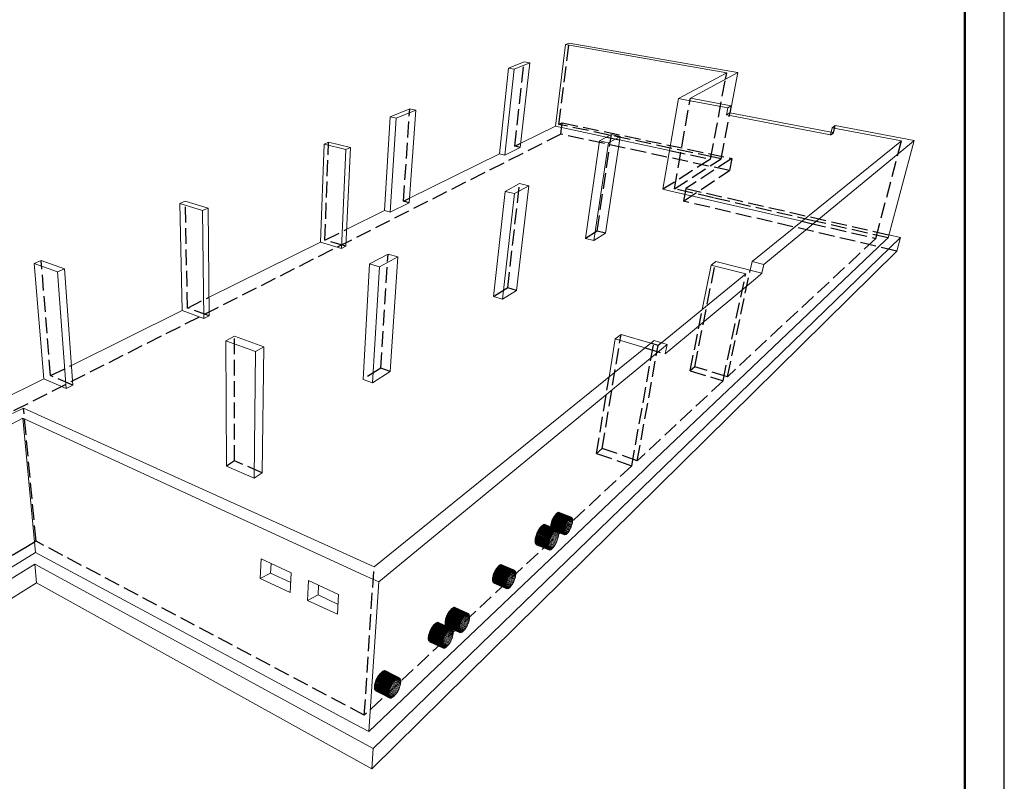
# Model space of a CAD drawing. Header units: millimetres. Extents: x 0 to 42000, y 0 to 29700.
# Tile 9 of 14: x 29538 to 42000, y 6398 to 16035. Entities that reach past the tile are written whole.
import ezdxf

# ---------------------------------------------------------------- set-up
doc = ezdxf.new("R2010")
doc.units = ezdxf.units.MM
doc.linetypes.add('______2', pattern=[270, 200, -70])
doc.layers.add('Standard', color=7, linetype='Continuous', lineweight=25)
doc.layers.add('Примечания', color=7, linetype='Continuous', lineweight=13)

msp = doc.modelspace()

# ---------------------------------------------------------------- linework, layer by layer
at = {"layer": 'Standard', "color": 7, "linetype": 'Continuous', "lineweight": 18, "transparency": 33554687}
for p, q in [((36318, 14688), (36448, 15720)), ((36493, 15738), (36448, 15720)), ((36448, 15720), (38487, 15363)), ((38527, 15385), (36493, 15738)), ((35922, 15503), (35723, 15421)), ((35795, 15407), (35994, 15490)), ((35873, 14418), (35994, 15490)), ((35994, 15490), (35922, 15503)), ((35609, 14338), (35723, 15421)), ((35679, 14322), (35795, 15407)), ((35723, 15421), (35795, 15407)), ((38487, 15363), (37877, 15037)), ((38027, 15041), (38627, 15367)), ((38627, 15367), (38527, 15385)), ((38529, 14856), (38627, 15367)), ((37680, 13889), (37877, 15037)), ((37877, 15037), (37982, 15017)), ((37982, 15017), (38501, 14919)), ((38544, 14944), (38027, 15041)), ((34475, 14907), (34225, 14804)), ((34302, 14787), (34551, 14891)), ((34468, 13719), (34551, 14891)), ((34551, 14891), (34475, 14907)), ((38484, 14831), (38501, 14919)), ((38527, 14856), (38484, 14831)), ((38484, 14831), (39801, 14577)), ((38501, 14919), (38544, 14944)), ((38527, 14856), (38544, 14944)), ((39809, 14611), (38527, 14856)), ((34154, 13619), (34225, 14804)), ((34225, 14804), (34302, 14787)), ((34227, 13598), (34302, 14787)), ((35879, 14471), (36318, 14688)), ((36318, 14688), (36967, 14550)), ((37027, 14582), (36877, 14502)), ((37137, 14559), (37027, 14582)), ((39801, 14577), (39822, 14668)), ((39861, 14696), (39822, 14668)), ((39822, 14668), (40698, 14502)), ((40860, 14508), (39861, 14696)), ((33347, 13220), (33390, 14461)), ((33447, 14484), (33390, 14461)), ((33390, 14461), (33667, 14392)), ((33723, 14416), (33447, 14484)), ((36700, 13268), (36877, 14502)), ((36806, 13240), (36989, 14478)), ((36877, 14502), (36989, 14478)), ((36952, 13334), (37137, 14559)), ((36989, 14478), (37137, 14559)), ((37131, 14515), (37764, 14380)), ((40698, 14502), (38807, 12975)), ((38956, 12938), (40825, 14478)), ((40530, 13274), (40860, 14508)), ((40825, 14478), (40860, 14508)), ((33612, 13141), (33667, 14392)), ((33667, 13169), (33723, 14416)), ((33667, 14392), (33723, 14416)), ((34472, 13776), (35609, 14338)), ((35609, 14338), (35679, 14322)), ((35679, 14322), (35873, 14418)), ((35865, 13961), (35682, 13863)), ((35981, 13932), (35865, 13961)), ((35537, 12531), (35682, 13863)), ((35650, 12497), (35800, 13834)), ((35682, 13863), (35800, 13834)), ((35800, 13834), (35981, 13932)), ((35826, 12610), (35981, 13932)), ((37680, 13889), (37780, 13866)), ((37780, 13866), (38277, 13752)), ((31634, 13738), (31563, 13708)), ((31593, 12354), (31563, 13708)), ((31563, 13708), (31851, 13622)), ((31922, 13652), (31634, 13738)), ((34227, 13598), (34468, 13719)), ((38277, 13752), (39437, 13484)), ((31851, 13622), (31922, 13652)), ((31869, 12254), (31851, 13622)), ((31937, 12289), (31922, 13652)), ((33677, 13383), (34154, 13619)), ((34154, 13619), (34227, 13598)), ((31935, 12522), (33347, 13220)), ((33347, 13220), (33612, 13141)), ((40685, 13280), (34011, 6814)), ((36700, 13268), (36806, 13240)), ((36806, 13240), (36952, 13334)), ((38636, 11475), (40494, 13241)), ((40494, 13241), (40530, 13274)), ((40540, 13313), (40685, 13280)), ((40685, 13280), (40638, 13108)), ((33612, 13141), (33667, 13169)), ((33993, 6558), (40638, 13108)), ((29811, 12987), (29722, 12950)), ((30105, 12881), (29811, 12987)), ((34200, 13070), (33965, 12944)), ((34090, 12906), (34325, 13034)), ((34325, 13034), (34200, 13070)), ((34228, 11584), (34325, 13034)), ((38347, 12976), (38289, 12931)), ((38932, 12826), (38347, 12976)), ((38784, 12864), (38807, 12975)), ((38807, 12975), (38956, 12938)), ((29844, 11489), (29722, 12950)), ((29722, 12950), (30017, 12844)), ((30017, 12844), (30105, 12881)), ((30126, 11368), (30017, 12844)), ((30210, 11411), (30105, 12881)), ((33884, 11482), (33965, 12944)), ((33965, 12944), (34090, 12906)), ((34003, 11439), (34090, 12906)), ((38178, 12369), (38289, 12931)), ((38289, 12931), (38727, 12818)), ((38932, 12826), (38956, 12938)), ((38727, 12818), (37663, 11948)), ((37779, 11864), (38876, 12779)), ((38876, 12779), (38932, 12826)), ((35650, 12497), (35826, 12610)), ((35537, 12531), (35650, 12497)), ((30192, 11661), (31593, 12354)), ((31593, 12354), (31869, 12254)), ((31869, 12254), (31937, 12289)), ((32257, 12031), (32149, 11973)), ((32156, 10387), (32149, 11973)), ((32149, 11973), (32521, 11837)), ((32628, 11896), (32257, 12031)), ((34023, 9112), (37569, 11976)), ((36997, 11513), (37075, 11996)), ((37149, 12053), (37075, 11996)), ((37075, 11996), (37454, 11882)), ((37525, 11940), (37149, 12053)), ((37569, 11976), (37731, 11927)), ((32521, 11837), (32628, 11896)), ((32609, 10301), (32628, 11896)), ((37731, 11927), (34084, 8920)), ((37708, 11805), (37731, 11927)), ((37708, 11805), (37779, 11864)), ((32507, 10234), (32521, 11837)), ((28030, 10593), (29844, 11489)), ((29844, 11489), (30126, 11368)), ((33884, 11482), (34003, 11439)), ((34003, 11439), (34228, 11584)), ((38581, 11423), (38636, 11475)), ((30126, 11368), (30210, 11411)), ((37506, 10401), (38581, 11423)), ((29587, 11121), (29447, 11050)), ((34023, 9112), (29587, 11121)), ((27265, 9803), (29576, 10991)), ((29737, 9292), (29576, 10991)), ((29576, 10991), (33894, 9007)), ((32156, 10387), (32507, 10234)), ((37437, 10336), (37506, 10401)), ((32507, 10234), (32609, 10301)), ((33955, 7028), (37437, 10336)), ((36496, 9723), (36490, 9718)), ((36537, 9705), (36494, 9721)), ((36501, 9728), (36496, 9723)), ((36536, 9712), (36499, 9726)), ((36507, 9732), (36501, 9728)), ((36535, 9719), (36505, 9730)), ((36512, 9734), (36507, 9732)), ((36533, 9724), (36510, 9733)), ((36516, 9735), (36512, 9734)), ((36531, 9729), (36515, 9735)), ((36521, 9736), (36516, 9735)), ((36528, 9732), (36519, 9736)), ((36525, 9734), (36521, 9736)), ((36528, 9732), (36525, 9734)), ((36531, 9729), (36528, 9732)), ((36533, 9724), (36531, 9729)), ((36535, 9719), (36533, 9724)), ((36431, 9598), (36428, 9587)), ((36434, 9609), (36431, 9598)), ((36433, 9606), (36500, 9580)), ((36437, 9620), (36434, 9609)), ((36436, 9617), (36506, 9590)), ((36441, 9631), (36437, 9620)), ((36440, 9629), (36511, 9601)), ((36445, 9643), (36441, 9631)), ((36444, 9640), (36516, 9612)), ((36450, 9654), (36445, 9643)), ((36449, 9651), (36520, 9623)), ((36455, 9665), (36450, 9654)), ((36454, 9662), (36524, 9634)), ((36461, 9675), (36455, 9665)), ((36459, 9672), (36527, 9645)), ((36466, 9685), (36461, 9675)), ((36465, 9682), (36530, 9656)), ((36472, 9695), (36466, 9685)), ((36470, 9692), (36533, 9667)), ((36478, 9703), (36472, 9695)), ((36535, 9677), (36476, 9700)), ((36484, 9711), (36478, 9703)), ((36536, 9687), (36482, 9708)), ((36490, 9718), (36484, 9711)), ((36537, 9696), (36488, 9715)), ((36506, 9590), (36511, 9601)), ((36511, 9601), (36516, 9612)), ((36516, 9612), (36520, 9623)), ((36520, 9623), (36524, 9634)), ((36524, 9634), (36527, 9645)), ((36527, 9645), (36530, 9656)), ((36530, 9656), (36533, 9667)), ((36533, 9667), (36535, 9677)), ((36536, 9712), (36535, 9719)), ((36535, 9677), (36536, 9687)), ((36537, 9705), (36536, 9712)), ((36536, 9687), (36537, 9696)), ((36537, 9696), (36537, 9705)), ((36257, 9484), (36252, 9471)), ((36263, 9497), (36257, 9484)), ((36257, 9484), (36342, 9450)), ((36270, 9509), (36263, 9497)), ((36263, 9497), (36347, 9463)), ((36276, 9521), (36270, 9509)), ((36270, 9509), (36351, 9476)), ((36283, 9532), (36276, 9521)), ((36276, 9520), (36354, 9489)), ((36290, 9542), (36283, 9532)), ((36283, 9531), (36357, 9502)), ((36297, 9551), (36290, 9542)), ((36359, 9514), (36290, 9541)), ((36304, 9559), (36297, 9551)), ((36360, 9525), (36297, 9550)), ((36311, 9566), (36304, 9559)), ((36361, 9536), (36304, 9559)), ((36318, 9572), (36311, 9566)), ((36361, 9545), (36311, 9565)), ((36360, 9554), (36317, 9571)), ((36324, 9576), (36318, 9572)), ((36331, 9579), (36324, 9576)), ((36359, 9562), (36324, 9576)), ((36357, 9568), (36330, 9579)), ((36336, 9581), (36331, 9579)), ((36341, 9581), (36336, 9581)), ((36354, 9573), (36336, 9581)), ((36346, 9580), (36341, 9581)), ((36350, 9577), (36341, 9581)), ((36350, 9577), (36346, 9580)), ((36347, 9463), (36351, 9476)), ((36354, 9573), (36350, 9577)), ((36351, 9476), (36354, 9489)), ((36357, 9568), (36354, 9573)), ((36354, 9489), (36357, 9502)), ((36359, 9562), (36357, 9568)), ((36357, 9502), (36359, 9514)), ((36360, 9554), (36359, 9562)), ((36359, 9514), (36360, 9525)), ((36361, 9545), (36360, 9554)), ((36360, 9525), (36361, 9536)), ((36361, 9536), (36361, 9545)), ((36425, 9567), (36424, 9558)), ((36424, 9558), (36424, 9549)), ((36424, 9556), (36472, 9537)), ((36424, 9549), (36425, 9542)), ((36426, 9576), (36425, 9567)), ((36425, 9565), (36477, 9544)), ((36425, 9548), (36466, 9532)), ((36425, 9542), (36426, 9535)), ((36425, 9541), (36460, 9527)), ((36428, 9587), (36426, 9576)), ((36426, 9575), (36483, 9552)), ((36426, 9535), (36428, 9530)), ((36427, 9534), (36455, 9523)), ((36428, 9585), (36489, 9560)), ((36428, 9530), (36430, 9525)), ((36428, 9529), (36450, 9521)), ((36430, 9595), (36495, 9570)), ((36430, 9525), (36433, 9522)), ((36431, 9525), (36445, 9519)), ((36433, 9522), (36437, 9520)), ((36434, 9522), (36441, 9519)), ((36437, 9520), (36441, 9519)), ((36441, 9519), (36445, 9519)), ((36445, 9519), (36450, 9521)), ((36450, 9521), (36455, 9523)), ((36455, 9523), (36460, 9527)), ((36460, 9527), (36466, 9532)), ((36466, 9532), (36472, 9537)), ((36472, 9537), (36477, 9544)), ((36477, 9544), (36483, 9552)), ((36483, 9552), (36489, 9560)), ((36489, 9560), (36495, 9570)), ((36495, 9570), (36500, 9580)), ((36500, 9580), (36506, 9590)), ((36228, 9381), (36227, 9371)), ((36227, 9372), (36285, 9349)), ((36227, 9371), (36227, 9361)), ((36227, 9362), (36278, 9342)), ((36227, 9361), (36228, 9352)), ((36229, 9393), (36228, 9381)), ((36228, 9383), (36292, 9357)), ((36228, 9353), (36271, 9336)), ((36228, 9352), (36230, 9345)), ((36231, 9405), (36229, 9393)), ((36230, 9394), (36299, 9366)), ((36234, 9417), (36231, 9405)), ((36232, 9406), (36306, 9376)), ((36238, 9431), (36234, 9417)), ((36234, 9418), (36312, 9387)), ((36242, 9444), (36238, 9431)), ((36238, 9431), (36319, 9399)), ((36246, 9457), (36242, 9444)), ((36242, 9444), (36325, 9411)), ((36252, 9471), (36246, 9457)), ((36247, 9458), (36331, 9423)), ((36252, 9471), (36337, 9437)), ((36278, 9342), (36285, 9349)), ((36285, 9349), (36292, 9357)), ((36292, 9357), (36299, 9366)), ((36299, 9366), (36306, 9376)), ((36306, 9376), (36312, 9387)), ((36312, 9387), (36319, 9399)), ((36319, 9399), (36325, 9411)), ((36325, 9411), (36331, 9423)), ((36331, 9423), (36337, 9437)), ((36337, 9437), (36342, 9450)), ((36342, 9450), (36347, 9463)), ((27433, 7886), (29737, 9292)), ((29737, 9292), (33779, 7122)), ((36230, 9346), (36265, 9331)), ((36230, 9345), (36232, 9338)), ((36232, 9339), (36259, 9328)), ((36232, 9338), (36235, 9333)), ((36235, 9334), (36253, 9327)), ((36235, 9333), (36239, 9330)), ((36238, 9330), (36248, 9326)), ((36239, 9330), (36243, 9327)), ((36243, 9327), (36248, 9326)), ((36248, 9326), (36253, 9327)), ((36253, 9327), (36259, 9328)), ((36259, 9328), (36265, 9331)), ((36265, 9331), (36271, 9336)), ((36271, 9336), (36278, 9342)), ((29728, 9144), (27389, 7699)), ((29728, 9144), (29750, 8911)), ((34011, 6814), (29728, 9144)), ((32581, 8963), (32593, 9213)), ((32593, 9213), (32975, 9037)), ((32720, 9154), (32714, 9033)), ((32581, 8963), (32714, 9033)), ((32714, 9033), (32968, 8913)), ((32962, 8788), (32975, 9037)), ((34084, 8920), (33894, 9007)), ((35718, 8975), (35713, 8963)), ((35724, 8986), (35718, 8975)), ((35723, 8984), (35801, 8950)), ((35730, 8998), (35724, 8986)), ((35729, 8995), (35806, 8962)), ((35736, 9008), (35730, 8998)), ((35735, 9006), (35809, 8974)), ((35742, 9018), (35736, 9008)), ((35741, 9016), (35812, 8985)), ((35749, 9028), (35742, 9018)), ((35747, 9025), (35814, 8996)), ((35755, 9036), (35749, 9028)), ((35816, 9007), (35754, 9034)), ((35762, 9044), (35755, 9036)), ((35817, 9017), (35760, 9042)), ((35768, 9050), (35762, 9044)), ((35818, 9027), (35767, 9048)), ((35775, 9055), (35768, 9050)), ((35817, 9035), (35773, 9054)), ((35781, 9060), (35775, 9055)), ((35816, 9043), (35779, 9058)), ((35787, 9063), (35781, 9060)), ((35815, 9049), (35785, 9062)), ((35792, 9064), (35787, 9063)), ((35812, 9055), (35791, 9064)), ((35797, 9065), (35792, 9064)), ((35809, 9059), (35796, 9065)), ((35802, 9064), (35797, 9065)), ((35806, 9062), (35801, 9064)), ((35806, 9062), (35802, 9064)), ((35809, 9059), (35806, 9062)), ((35806, 8962), (35809, 8974)), ((35812, 9055), (35809, 9059)), ((35809, 8974), (35812, 8985)), ((35815, 9049), (35812, 9055)), ((35812, 8985), (35814, 8996)), ((35814, 8996), (35816, 9007)), ((35816, 9043), (35815, 9049)), ((35817, 9035), (35816, 9043)), ((35816, 9007), (35817, 9017)), ((35818, 9027), (35817, 9035)), ((35817, 9017), (35818, 9027)), ((27437, 7451), (29750, 8911)), ((29750, 8911), (33993, 6558)), ((32581, 8963), (32962, 8788)), ((33180, 8688), (33193, 8937)), ((33193, 8937), (33574, 8762)), ((33320, 8879), (33314, 8757)), ((33955, 7028), (34084, 8920)), ((35694, 8893), (35693, 8883)), ((35693, 8883), (35693, 8874)), ((35693, 8882), (35749, 8858)), ((35693, 8874), (35693, 8865)), ((35693, 8873), (35742, 8852)), ((35693, 8865), (35694, 8858)), ((35693, 8865), (35736, 8846)), ((35696, 8904), (35694, 8893)), ((35694, 8892), (35755, 8866)), ((35694, 8858), (35696, 8851)), ((35694, 8857), (35730, 8842)), ((35695, 8903), (35762, 8874)), ((35698, 8915), (35696, 8904)), ((35696, 8851), (35698, 8846)), ((35696, 8851), (35724, 8839)), ((35701, 8927), (35698, 8915)), ((35698, 8914), (35768, 8883)), ((35705, 8939), (35701, 8927)), ((35701, 8925), (35774, 8893)), ((35704, 8937), (35781, 8904)), ((35709, 8951), (35705, 8939)), ((35708, 8949), (35786, 8915)), ((35713, 8963), (35709, 8951)), ((35712, 8961), (35792, 8926)), ((35717, 8972), (35797, 8938)), ((35736, 8846), (35742, 8852)), ((35742, 8852), (35749, 8858)), ((35749, 8858), (35755, 8866)), ((35755, 8866), (35762, 8874)), ((35762, 8874), (35768, 8883)), ((35768, 8883), (35774, 8893)), ((35774, 8893), (35781, 8904)), ((35781, 8904), (35786, 8915)), ((35786, 8915), (35792, 8926)), ((35792, 8926), (35797, 8938)), ((35797, 8938), (35801, 8950)), ((35801, 8950), (35806, 8962)), ((33180, 8688), (33314, 8757)), ((33314, 8757), (33568, 8637)), ((33562, 8512), (33574, 8762)), ((35698, 8846), (35701, 8842)), ((35698, 8846), (35719, 8837)), ((35701, 8842), (35705, 8838)), ((35701, 8841), (35714, 8836)), ((35705, 8838), (35709, 8837)), ((35709, 8837), (35714, 8836)), ((35714, 8836), (35719, 8837)), ((35719, 8837), (35724, 8839)), ((35724, 8839), (35730, 8842)), ((35730, 8842), (35736, 8846)), ((33180, 8688), (33562, 8512)), ((35155, 8478), (35148, 8468)), ((35162, 8487), (35155, 8478)), ((35159, 8483), (35230, 8451)), ((35169, 8495), (35162, 8487)), ((35232, 8462), (35166, 8492)), ((35176, 8502), (35169, 8495)), ((35232, 8472), (35173, 8499)), ((35183, 8508), (35176, 8502)), ((35233, 8482), (35180, 8505)), ((35190, 8513), (35183, 8508)), ((35232, 8490), (35187, 8511)), ((35197, 8516), (35190, 8513)), ((35231, 8498), (35194, 8515)), ((35203, 8518), (35197, 8516)), ((35229, 8504), (35200, 8517)), ((35208, 8519), (35203, 8518)), ((35226, 8510), (35206, 8519)), ((35214, 8519), (35208, 8519)), ((35222, 8514), (35212, 8519)), ((35218, 8517), (35214, 8519)), ((35222, 8514), (35218, 8517)), ((35226, 8510), (35222, 8514)), ((35229, 8504), (35226, 8510)), ((35231, 8498), (35229, 8504)), ((35232, 8490), (35231, 8498)), ((35233, 8482), (35232, 8490)), ((35232, 8472), (35233, 8482)), ((35101, 8359), (35099, 8348)), ((35104, 8372), (35101, 8359)), ((35101, 8357), (35175, 8323)), ((35108, 8384), (35104, 8372)), ((35104, 8369), (35182, 8332)), ((35107, 8381), (35189, 8343)), ((35112, 8396), (35108, 8384)), ((35111, 8393), (35195, 8354)), ((35117, 8409), (35112, 8396)), ((35116, 8405), (35201, 8366)), ((35123, 8422), (35117, 8409)), ((35121, 8418), (35207, 8378)), ((35128, 8434), (35123, 8422)), ((35126, 8430), (35212, 8390)), ((35135, 8446), (35128, 8434)), ((35133, 8442), (35217, 8403)), ((35141, 8457), (35135, 8446)), ((35139, 8453), (35221, 8415)), ((35148, 8468), (35141, 8457)), ((35146, 8464), (35225, 8427)), ((35152, 8474), (35228, 8439)), ((35189, 8343), (35195, 8354)), ((35195, 8354), (35201, 8366)), ((35201, 8366), (35207, 8378)), ((35207, 8378), (35212, 8390)), ((35212, 8390), (35217, 8403)), ((35217, 8403), (35221, 8415)), ((35221, 8415), (35225, 8427)), ((35225, 8427), (35228, 8439)), ((35228, 8439), (35230, 8451)), ((35230, 8451), (35232, 8462)), ((35232, 8462), (35232, 8472)), ((34911, 8225), (34906, 8213)), ((34917, 8238), (34911, 8225)), ((34911, 8225), (35000, 8184)), ((34923, 8250), (34917, 8238)), ((34917, 8238), (35005, 8196)), ((34930, 8261), (34923, 8250)), ((34923, 8249), (35010, 8209)), ((34937, 8272), (34930, 8261)), ((34930, 8261), (35014, 8221)), ((34944, 8282), (34937, 8272)), ((34937, 8272), (35018, 8234)), ((34952, 8292), (34944, 8282)), ((34944, 8282), (35021, 8246)), ((34951, 8291), (35023, 8257)), ((34959, 8300), (34952, 8292)), ((35024, 8268), (34958, 8299)), ((34966, 8307), (34959, 8300)), ((34973, 8314), (34966, 8307)), ((35025, 8279), (34966, 8307)), ((34980, 8318), (34973, 8314)), ((35025, 8288), (34973, 8313)), ((34987, 8322), (34980, 8318)), ((35024, 8297), (34980, 8318)), ((35023, 8305), (34986, 8322)), ((34993, 8325), (34987, 8322)), ((34999, 8326), (34993, 8325)), ((35021, 8311), (34993, 8324)), ((35005, 8325), (34999, 8326)), ((35018, 8317), (34999, 8325)), ((35014, 8321), (35004, 8325)), ((35010, 8324), (35005, 8325)), ((35014, 8321), (35010, 8324)), ((35018, 8317), (35014, 8321)), ((35014, 8221), (35018, 8234)), ((35021, 8311), (35018, 8317)), ((35018, 8234), (35021, 8246)), ((35023, 8305), (35021, 8311)), ((35021, 8246), (35023, 8257)), ((35024, 8297), (35023, 8305)), ((35023, 8257), (35024, 8268)), ((35025, 8288), (35024, 8297)), ((35024, 8268), (35025, 8279)), ((35025, 8279), (35025, 8288)), ((35098, 8337), (35097, 8327)), ((35097, 8335), (35161, 8305)), ((35097, 8327), (35097, 8317)), ((35097, 8325), (35154, 8298)), ((35097, 8317), (35098, 8308)), ((35097, 8315), (35147, 8292)), ((35099, 8348), (35098, 8337)), ((35098, 8308), (35099, 8301)), ((35098, 8307), (35140, 8287)), ((35099, 8345), (35168, 8313)), ((35099, 8301), (35101, 8294)), ((35099, 8300), (35134, 8284)), ((35101, 8294), (35104, 8289)), ((35102, 8293), (35127, 8281)), ((35104, 8289), (35108, 8285)), ((35105, 8288), (35122, 8280)), ((35108, 8285), (35112, 8282)), ((35109, 8284), (35116, 8281)), ((35112, 8282), (35116, 8281)), ((35116, 8281), (35122, 8280)), ((35122, 8280), (35127, 8281)), ((35127, 8281), (35134, 8284)), ((35134, 8284), (35140, 8287)), ((35140, 8287), (35147, 8292)), ((35147, 8292), (35154, 8298)), ((35154, 8298), (35161, 8305)), ((35161, 8305), (35168, 8313)), ((35168, 8313), (35175, 8323)), ((35175, 8323), (35182, 8332)), ((35182, 8332), (35189, 8343)), ((34886, 8139), (34885, 8129)), ((34885, 8130), (34945, 8102)), ((34885, 8129), (34885, 8119)), ((34885, 8121), (34938, 8096)), ((34885, 8119), (34886, 8111)), ((34888, 8151), (34886, 8139)), ((34886, 8141), (34952, 8109)), ((34886, 8112), (34931, 8091)), ((34886, 8111), (34888, 8103)), ((34890, 8162), (34888, 8151)), ((34888, 8152), (34959, 8118)), ((34888, 8104), (34924, 8087)), ((34888, 8103), (34890, 8097)), ((34893, 8174), (34890, 8162)), ((34890, 8163), (34967, 8127)), ((34896, 8187), (34893, 8174)), ((34893, 8175), (34974, 8137)), ((34901, 8200), (34896, 8187)), ((34897, 8188), (34981, 8148)), ((34906, 8213), (34901, 8200)), ((34901, 8200), (34987, 8159)), ((34906, 8213), (34994, 8171)), ((34938, 8096), (34945, 8102)), ((34945, 8102), (34952, 8109)), ((34952, 8109), (34959, 8118)), ((34959, 8118), (34967, 8127)), ((34967, 8127), (34974, 8137)), ((34974, 8137), (34981, 8148)), ((34981, 8148), (34987, 8159)), ((34987, 8159), (34994, 8171)), ((34994, 8171), (35000, 8184)), ((35000, 8184), (35005, 8196)), ((35005, 8196), (35010, 8209)), ((35010, 8209), (35014, 8221)), ((34890, 8098), (34918, 8084)), ((34890, 8097), (34893, 8091)), ((34893, 8092), (34912, 8083)), ((34893, 8091), (34897, 8087)), ((34896, 8088), (34906, 8083)), ((34897, 8087), (34901, 8085)), ((34901, 8085), (34906, 8083)), ((34906, 8083), (34912, 8083)), ((34912, 8083), (34918, 8084)), ((34918, 8084), (34924, 8087)), ((34924, 8087), (34931, 8091)), ((34931, 8091), (34938, 8096)), ((34240, 7609), (34233, 7596)), ((34246, 7622), (34240, 7609)), ((34240, 7610), (34336, 7561)), ((34254, 7634), (34246, 7622)), ((34247, 7622), (34341, 7574)), ((34261, 7646), (34254, 7634)), ((34254, 7634), (34346, 7587)), ((34269, 7657), (34261, 7646)), ((34261, 7646), (34351, 7601)), ((34277, 7667), (34269, 7657)), ((34269, 7657), (34354, 7613)), ((34285, 7676), (34277, 7667)), ((34277, 7667), (34357, 7626)), ((34293, 7684), (34285, 7676)), ((34285, 7676), (34359, 7638)), ((34301, 7691), (34293, 7684)), ((34361, 7649), (34293, 7684)), ((34309, 7697), (34301, 7691)), ((34361, 7660), (34301, 7690)), ((34361, 7670), (34308, 7696)), ((34316, 7701), (34309, 7697)), ((34324, 7704), (34316, 7701)), ((34360, 7678), (34316, 7701)), ((34358, 7686), (34323, 7704)), ((34330, 7705), (34324, 7704)), ((34336, 7706), (34330, 7705)), ((34355, 7693), (34330, 7705)), ((34342, 7704), (34336, 7706)), ((34351, 7698), (34336, 7706)), ((34347, 7702), (34342, 7704)), ((34347, 7702), (34342, 7704)), ((34351, 7698), (34347, 7702)), ((34355, 7693), (34351, 7698)), ((34351, 7601), (34354, 7613)), ((34354, 7613), (34357, 7626)), ((34358, 7686), (34355, 7693)), ((34357, 7626), (34359, 7638)), ((34360, 7678), (34358, 7686)), ((34359, 7638), (34361, 7649)), ((34361, 7670), (34360, 7678)), ((34361, 7660), (34361, 7670)), ((34361, 7649), (34361, 7660)), ((34209, 7518), (34208, 7507)), ((34208, 7509), (34276, 7474)), ((34208, 7507), (34208, 7496)), ((34208, 7498), (34269, 7467)), ((34208, 7496), (34208, 7487)), ((34208, 7488), (34261, 7461)), ((34208, 7487), (34209, 7478)), ((34211, 7530), (34209, 7518)), ((34209, 7479), (34253, 7457)), ((34209, 7478), (34211, 7470)), ((34210, 7520), (34284, 7482)), ((34214, 7543), (34211, 7530)), ((34212, 7532), (34292, 7491)), ((34218, 7556), (34214, 7543)), ((34215, 7545), (34300, 7501)), ((34222, 7569), (34218, 7556)), ((34218, 7557), (34308, 7512)), ((34228, 7583), (34222, 7569)), ((34223, 7571), (34315, 7523)), ((34233, 7596), (34228, 7583)), ((34228, 7584), (34323, 7535)), ((34234, 7597), (34329, 7548)), ((34276, 7474), (34284, 7482)), ((34284, 7482), (34292, 7491)), ((34292, 7491), (34300, 7501)), ((34300, 7501), (34308, 7512)), ((34308, 7512), (34315, 7523)), ((34315, 7523), (34323, 7535)), ((34323, 7535), (34329, 7548)), ((34329, 7548), (34336, 7561)), ((34336, 7561), (34341, 7574)), ((34341, 7574), (34346, 7587)), ((34346, 7587), (34351, 7601)), ((34211, 7472), (34246, 7454)), ((34211, 7470), (34214, 7464)), ((34214, 7465), (34239, 7452)), ((34214, 7464), (34218, 7459)), ((34217, 7460), (34233, 7451)), ((34218, 7459), (34222, 7455)), ((34222, 7455), (34227, 7453)), ((34222, 7455), (34227, 7453)), ((34227, 7453), (34233, 7451)), ((34233, 7451), (34239, 7452)), ((34239, 7452), (34246, 7454)), ((34246, 7454), (34253, 7457)), ((34253, 7457), (34261, 7461)), ((34261, 7461), (34269, 7467)), ((34269, 7467), (34276, 7474)), ((33779, 7122), (33955, 7028)), ((34011, 6814), (33993, 6558))]:
    msp.add_line(p, q, dxfattribs=at)
at = {"layer": 'Standard', "color": 7, "linetype": 'Continuous', "lineweight": 25, "transparency": 33554687}
msp.add_lwpolyline([(0, 0), (42000, 0), (42000, 29700), (0, 29700), (0, 0)], close=True, dxfattribs=at)
at = {"layer": 'Standard', "color": 7, "linetype": 'Continuous', "lineweight": 50, "transparency": 33554687}
msp.add_lwpolyline([(2000, 29200), (41500, 29200), (41500, 500), (2000, 500), (2000, 29200)], close=True, dxfattribs=at)
at = {"layer": 'Standard', "color": 7, "linetype": 'Continuous', "lineweight": 13, "transparency": 33554687}
msp.add_lwpolyline([(41500, 29200), (13180, 29200), (13180, 6000), (41500, 6000), (41500, 29200)], dxfattribs=at)
at = {"layer": 'Примечания', "color": 253, "linetype": '______2', "lineweight": -3, "true_color": 0xababab, "transparency": 33554687}
for p, q in [((36362, 14710), (36493, 15738)), ((35804, 14434), (35922, 15503)), ((38472, 15283), (38487, 15363)), ((38281, 14270), (38472, 15283)), ((37824, 13894), (38027, 15041)), ((34396, 13738), (34475, 14907)), ((38417, 14275), (38529, 14856)), ((36362, 14710), (36406, 14731)), ((38320, 14295), (36362, 14710)), ((36387, 14587), (36406, 14731)), ((36406, 14731), (38552, 14279)), ((36387, 14587), (22165, 7397)), ((38522, 14126), (36387, 14587)), ((36847, 13361), (37027, 14582)), ((39801, 14577), (39840, 14605)), ((39840, 14605), (39809, 14611)), ((39840, 14605), (39861, 14696)), ((33402, 13247), (33447, 14484)), ((35804, 14434), (35879, 14471)), ((36967, 14550), (37131, 14515)), ((40374, 13268), (40698, 14502)), ((35873, 14418), (35804, 14434)), ((37764, 14380), (38281, 14270)), ((38281, 14270), (37680, 13889)), ((37824, 13894), (38417, 14275)), ((38552, 14279), (37968, 13899)), ((38417, 14275), (38320, 14295)), ((38552, 14279), (38522, 14126)), ((37939, 13739), (38522, 14126)), ((35715, 12643), (35865, 13961)), ((38320, 13781), (37824, 13894)), ((37968, 13899), (37939, 13739)), ((37968, 13899), (40540, 13313)), ((31662, 12387), (31634, 13738)), ((34396, 13738), (34472, 13776)), ((34468, 13719), (34396, 13738)), ((40638, 13108), (37939, 13739)), ((39578, 13492), (38320, 13781)), ((39437, 13484), (39540, 13461)), ((39540, 13461), (40374, 13268)), ((40530, 13274), (39578, 13492)), ((33402, 13247), (33677, 13383)), ((36847, 13361), (36700, 13268)), ((36952, 13334), (36847, 13361)), ((33667, 13169), (33402, 13247)), ((40374, 13268), (38496, 11518)), ((29928, 11531), (29811, 12987)), ((34110, 11626), (34200, 13070)), ((38082, 11643), (38347, 12976)), ((38496, 11518), (38784, 12864)), ((38440, 11466), (38727, 12818)), ((35715, 12643), (35537, 12531)), ((35826, 12610), (35715, 12643)), ((31662, 12387), (31935, 12522)), ((31937, 12289), (31662, 12387)), ((38025, 11593), (38178, 12369)), ((32258, 10452), (32257, 12031)), ((36911, 10611), (37149, 12053)), ((37285, 10390), (37569, 11976)), ((37355, 10454), (37619, 11912)), ((37454, 11882), (37708, 11805)), ((37619, 11912), (37525, 11940)), ((37663, 11948), (37619, 11912)), ((29928, 11531), (30192, 11661)), ((34110, 11626), (33884, 11482)), ((34228, 11584), (34110, 11626)), ((38082, 11643), (38025, 11593)), ((38025, 11593), (38440, 11466)), ((38496, 11518), (38082, 11643)), ((30210, 11411), (29928, 11531)), ((36840, 10548), (36997, 11513)), ((38440, 11466), (37355, 10454)), ((29745, 9436), (29587, 11121)), ((36911, 10611), (36840, 10548)), ((37355, 10454), (36911, 10611)), ((36840, 10548), (37285, 10390)), ((32258, 10452), (32156, 10387)), ((32609, 10301), (32258, 10452)), ((37285, 10390), (33900, 7235)), ((36288, 9718), (36293, 9729)), ((36293, 9729), (36299, 9739)), ((36455, 9665), (36293, 9729)), ((36299, 9739), (36304, 9749)), ((36461, 9675), (36299, 9739)), ((36304, 9749), (36310, 9758)), ((36466, 9685), (36304, 9749)), ((36310, 9758), (36316, 9767)), ((36472, 9695), (36310, 9758)), ((36316, 9767), (36322, 9774)), ((36478, 9703), (36316, 9767)), ((36322, 9774), (36328, 9781)), ((36484, 9711), (36322, 9774)), ((36328, 9781), (36334, 9787)), ((36490, 9718), (36328, 9781)), ((36334, 9787), (36339, 9791)), ((36496, 9723), (36334, 9787)), ((36339, 9791), (36345, 9795)), ((36501, 9728), (36339, 9791)), ((36345, 9795), (36350, 9797)), ((36507, 9732), (36345, 9795)), ((36350, 9797), (36355, 9798)), ((36512, 9734), (36350, 9797)), ((36355, 9798), (36359, 9799)), ((36516, 9735), (36355, 9798)), ((36359, 9799), (36363, 9797)), ((36521, 9736), (36359, 9799)), ((36363, 9797), (36366, 9795)), ((36525, 9734), (36363, 9797)), ((36366, 9795), (36369, 9792)), ((36519, 9736), (36366, 9795)), ((36369, 9792), (36372, 9787)), ((36515, 9735), (36369, 9792)), ((36372, 9730), (36370, 9720)), ((36372, 9787), (36374, 9782)), ((36510, 9733), (36372, 9787)), ((36374, 9740), (36372, 9730)), ((36372, 9730), (36470, 9692)), ((36374, 9782), (36375, 9775)), ((36505, 9730), (36374, 9782)), ((36375, 9750), (36374, 9740)), ((36476, 9700), (36374, 9740)), ((36375, 9775), (36376, 9767)), ((36499, 9726), (36375, 9775)), ((36376, 9759), (36375, 9750)), ((36482, 9708), (36375, 9750)), ((36376, 9767), (36376, 9759)), ((36494, 9721), (36376, 9767)), ((36488, 9715), (36376, 9759)), ((36113, 9586), (36120, 9597)), ((36120, 9597), (36127, 9608)), ((36283, 9532), (36120, 9597)), ((36127, 9608), (36134, 9617)), ((36290, 9542), (36127, 9608)), ((36134, 9617), (36141, 9625)), ((36297, 9551), (36134, 9617)), ((36141, 9625), (36148, 9631)), ((36304, 9559), (36141, 9625)), ((36148, 9631), (36155, 9637)), ((36311, 9566), (36148, 9631)), ((36155, 9637), (36161, 9641)), ((36318, 9572), (36155, 9637)), ((36161, 9641), (36167, 9644)), ((36324, 9576), (36161, 9641)), ((36167, 9644), (36173, 9646)), ((36331, 9579), (36167, 9644)), ((36173, 9646), (36178, 9646)), ((36336, 9581), (36173, 9646)), ((36178, 9646), (36183, 9645)), ((36341, 9581), (36178, 9646)), ((36183, 9645), (36187, 9642)), ((36346, 9580), (36183, 9645)), ((36187, 9642), (36191, 9638)), ((36341, 9581), (36187, 9642)), ((36191, 9638), (36194, 9633)), ((36336, 9581), (36191, 9638)), ((36194, 9633), (36196, 9626)), ((36330, 9579), (36194, 9633)), ((36196, 9626), (36198, 9619)), ((36324, 9576), (36196, 9626)), ((36198, 9619), (36199, 9610)), ((36317, 9571), (36198, 9619)), ((36199, 9600), (36198, 9590)), ((36199, 9610), (36199, 9600)), ((36311, 9565), (36199, 9610)), ((36304, 9559), (36199, 9600)), ((36263, 9631), (36265, 9641)), ((36263, 9622), (36263, 9631)), ((36263, 9631), (36425, 9567)), ((36263, 9613), (36263, 9622)), ((36263, 9622), (36424, 9558)), ((36264, 9606), (36263, 9613)), ((36263, 9613), (36424, 9549)), ((36265, 9600), (36264, 9606)), ((36264, 9606), (36425, 9542)), ((36265, 9641), (36266, 9651)), ((36265, 9641), (36426, 9576)), ((36267, 9594), (36265, 9600)), ((36265, 9600), (36426, 9535)), ((36266, 9651), (36269, 9662)), ((36428, 9587), (36266, 9651)), ((36269, 9662), (36272, 9673)), ((36431, 9598), (36269, 9662)), ((36272, 9673), (36275, 9684)), ((36434, 9609), (36272, 9673)), ((36275, 9684), (36279, 9695)), ((36437, 9620), (36275, 9684)), ((36279, 9695), (36283, 9707)), ((36441, 9631), (36279, 9695)), ((36283, 9707), (36288, 9718)), ((36445, 9643), (36283, 9707)), ((36450, 9654), (36288, 9718)), ((36311, 9601), (36305, 9596)), ((36317, 9608), (36311, 9601)), ((36311, 9601), (36424, 9556)), ((36323, 9616), (36317, 9608)), ((36317, 9608), (36425, 9565)), ((36329, 9624), (36323, 9616)), ((36323, 9616), (36426, 9575)), ((36334, 9633), (36329, 9624)), ((36329, 9624), (36428, 9585)), ((36340, 9643), (36334, 9633)), ((36334, 9633), (36430, 9595)), ((36345, 9653), (36340, 9643)), ((36340, 9643), (36433, 9606)), ((36350, 9664), (36345, 9653)), ((36345, 9653), (36436, 9617)), ((36355, 9675), (36350, 9664)), ((36350, 9664), (36440, 9629)), ((36359, 9686), (36355, 9675)), ((36355, 9675), (36444, 9640)), ((36363, 9697), (36359, 9686)), ((36359, 9686), (36449, 9651)), ((36367, 9709), (36363, 9697)), ((36363, 9697), (36454, 9662)), ((36370, 9720), (36367, 9709)), ((36367, 9709), (36459, 9672)), ((36370, 9720), (36465, 9682)), ((36066, 9459), (36068, 9471)), ((36068, 9471), (36071, 9484)), ((36231, 9405), (36068, 9471)), ((36071, 9484), (36074, 9497)), ((36234, 9417), (36071, 9484)), ((36074, 9497), (36078, 9510)), ((36238, 9431), (36074, 9497)), ((36078, 9510), (36083, 9523)), ((36242, 9444), (36078, 9510)), ((36083, 9523), (36088, 9537)), ((36246, 9457), (36083, 9523)), ((36088, 9537), (36094, 9550)), ((36252, 9471), (36088, 9537)), ((36094, 9550), (36100, 9563)), ((36257, 9484), (36094, 9550)), ((36100, 9563), (36106, 9575)), ((36263, 9497), (36100, 9563)), ((36106, 9575), (36113, 9586)), ((36270, 9509), (36106, 9575)), ((36276, 9521), (36113, 9586)), ((36163, 9476), (36157, 9464)), ((36169, 9489), (36163, 9476)), ((36163, 9476), (36242, 9444)), ((36175, 9502), (36169, 9489)), ((36169, 9489), (36247, 9458)), ((36180, 9515), (36175, 9502)), ((36175, 9502), (36252, 9471)), ((36185, 9528), (36180, 9515)), ((36180, 9515), (36257, 9484)), ((36189, 9541), (36185, 9528)), ((36185, 9528), (36263, 9497)), ((36192, 9554), (36189, 9541)), ((36189, 9541), (36270, 9509)), ((36195, 9567), (36192, 9554)), ((36192, 9554), (36276, 9520)), ((36197, 9579), (36195, 9567)), ((36195, 9567), (36283, 9531)), ((36198, 9590), (36197, 9579)), ((36290, 9541), (36197, 9579)), ((36297, 9550), (36198, 9590)), ((36269, 9590), (36267, 9594)), ((36267, 9594), (36428, 9530)), ((36272, 9586), (36269, 9590)), ((36269, 9590), (36430, 9525)), ((36276, 9584), (36272, 9586)), ((36272, 9586), (36433, 9522)), ((36280, 9583), (36276, 9584)), ((36276, 9584), (36437, 9520)), ((36284, 9583), (36280, 9583)), ((36280, 9583), (36434, 9522)), ((36289, 9585), (36284, 9583)), ((36284, 9583), (36431, 9525)), ((36294, 9587), (36289, 9585)), ((36289, 9585), (36428, 9529)), ((36300, 9591), (36294, 9587)), ((36294, 9587), (36427, 9534)), ((36305, 9596), (36300, 9591)), ((36300, 9591), (36425, 9541)), ((36305, 9596), (36425, 9548)), ((29615, 9358), (27475, 8068)), ((29745, 9436), (29615, 9358)), ((33900, 7235), (29745, 9436)), ((36064, 9437), (36065, 9448)), ((36065, 9427), (36064, 9437)), ((36064, 9437), (36227, 9371)), ((36065, 9448), (36066, 9459)), ((36065, 9448), (36228, 9381)), ((36065, 9419), (36065, 9427)), ((36065, 9427), (36227, 9361)), ((36067, 9411), (36065, 9419)), ((36065, 9419), (36228, 9352)), ((36066, 9459), (36229, 9393)), ((36069, 9405), (36067, 9411)), ((36067, 9411), (36230, 9345)), ((36073, 9400), (36069, 9405)), ((36069, 9405), (36232, 9338)), ((36076, 9396), (36073, 9400)), ((36073, 9400), (36235, 9333)), ((36081, 9393), (36076, 9396)), ((36076, 9396), (36239, 9330)), ((36085, 9392), (36081, 9393)), ((36081, 9393), (36243, 9327)), ((36091, 9393), (36085, 9392)), ((36085, 9392), (36238, 9330)), ((36097, 9394), (36091, 9393)), ((36091, 9393), (36235, 9334)), ((36103, 9398), (36097, 9394)), ((36097, 9394), (36232, 9339)), ((36109, 9402), (36103, 9398)), ((36103, 9398), (36230, 9346)), ((36116, 9408), (36109, 9402)), ((36109, 9402), (36228, 9353)), ((36123, 9415), (36116, 9408)), ((36116, 9408), (36227, 9362)), ((36130, 9423), (36123, 9415)), ((36123, 9415), (36227, 9372)), ((36137, 9432), (36130, 9423)), ((36130, 9423), (36228, 9383)), ((36144, 9442), (36137, 9432)), ((36137, 9432), (36230, 9394)), ((36151, 9452), (36144, 9442)), ((36144, 9442), (36232, 9406)), ((36157, 9464), (36151, 9452)), ((36151, 9452), (36234, 9418)), ((36157, 9464), (36238, 9431)), ((33900, 7235), (34023, 9112)), ((35575, 9090), (35581, 9099)), ((35581, 9099), (35588, 9108)), ((35749, 9028), (35581, 9099)), ((35588, 9108), (35594, 9115)), ((35755, 9036), (35588, 9108)), ((35594, 9115), (35601, 9121)), ((35762, 9044), (35594, 9115)), ((35601, 9121), (35607, 9127)), ((35768, 9050), (35601, 9121)), ((35607, 9127), (35614, 9131)), ((35775, 9055), (35607, 9127)), ((35614, 9131), (35619, 9134)), ((35781, 9060), (35614, 9131)), ((35619, 9134), (35625, 9136)), ((35787, 9063), (35619, 9134)), ((35625, 9136), (35630, 9136)), ((35792, 9064), (35625, 9136)), ((35630, 9136), (35635, 9135)), ((35797, 9065), (35630, 9136)), ((35635, 9135), (35639, 9133)), ((35802, 9064), (35635, 9135)), ((35639, 9133), (35643, 9130)), ((35801, 9064), (35639, 9133)), ((35643, 9130), (35646, 9126)), ((35796, 9065), (35643, 9130)), ((35646, 9126), (35648, 9120)), ((35791, 9064), (35646, 9126)), ((35648, 9120), (35650, 9113)), ((35785, 9062), (35648, 9120)), ((35650, 9113), (35651, 9106)), ((35779, 9058), (35650, 9113)), ((35651, 9106), (35651, 9097)), ((35773, 9054), (35651, 9106)), ((35651, 9097), (35651, 9088)), ((35767, 9048), (35651, 9097)), ((35527, 8966), (35528, 8976)), ((35528, 8976), (35531, 8987)), ((35696, 8904), (35528, 8976)), ((35531, 8987), (35534, 8999)), ((35698, 8915), (35531, 8987)), ((35534, 8999), (35537, 9011)), ((35701, 8927), (35534, 8999)), ((35537, 9011), (35541, 9023)), ((35705, 8939), (35537, 9011)), ((35541, 9023), (35546, 9035)), ((35709, 8951), (35541, 9023)), ((35546, 9035), (35551, 9047)), ((35713, 8963), (35546, 9035)), ((35551, 9047), (35556, 9058)), ((35718, 8975), (35551, 9047)), ((35556, 9058), (35562, 9069)), ((35724, 8986), (35556, 9058)), ((35562, 9069), (35568, 9080)), ((35730, 8998), (35562, 9069)), ((35568, 9080), (35575, 9090)), ((35736, 9008), (35568, 9080)), ((35742, 9018), (35575, 9090)), ((35615, 8975), (35609, 8965)), ((35620, 8986), (35615, 8975)), ((35615, 8975), (35704, 8937)), ((35626, 8998), (35620, 8986)), ((35620, 8986), (35708, 8949)), ((35631, 9010), (35626, 8998)), ((35626, 8998), (35712, 8961)), ((35635, 9021), (35631, 9010)), ((35631, 9010), (35717, 8972)), ((35639, 9033), (35635, 9021)), ((35635, 9021), (35723, 8984)), ((35643, 9045), (35639, 9033)), ((35639, 9033), (35729, 8995)), ((35646, 9056), (35643, 9045)), ((35643, 9045), (35735, 9006)), ((35648, 9067), (35646, 9056)), ((35646, 9056), (35741, 9016)), ((35650, 9078), (35648, 9067)), ((35648, 9067), (35747, 9025)), ((35651, 9088), (35650, 9078)), ((35754, 9034), (35650, 9078)), ((35760, 9042), (35651, 9088)), ((35526, 8956), (35527, 8966)), ((35526, 8946), (35526, 8956)), ((35526, 8956), (35693, 8883)), ((35526, 8938), (35526, 8946)), ((35526, 8946), (35693, 8874)), ((35527, 8930), (35526, 8938)), ((35526, 8938), (35693, 8865)), ((35527, 8966), (35694, 8893)), ((35529, 8924), (35527, 8930)), ((35527, 8930), (35694, 8858)), ((35532, 8918), (35529, 8924)), ((35529, 8924), (35696, 8851)), ((35535, 8914), (35532, 8918)), ((35532, 8918), (35698, 8846)), ((35538, 8911), (35535, 8914)), ((35535, 8914), (35701, 8842)), ((35538, 8911), (35705, 8838)), ((35547, 8908), (35543, 8909)), ((35543, 8909), (35709, 8837)), ((35552, 8909), (35547, 8908)), ((35547, 8908), (35701, 8841)), ((35558, 8911), (35552, 8909)), ((35552, 8909), (35698, 8846)), ((35564, 8914), (35558, 8911)), ((35558, 8911), (35696, 8851)), ((35570, 8918), (35564, 8914)), ((35564, 8914), (35694, 8857)), ((35576, 8924), (35570, 8918)), ((35570, 8918), (35693, 8865)), ((35583, 8930), (35576, 8924)), ((35576, 8924), (35693, 8873)), ((35589, 8937), (35583, 8930)), ((35583, 8930), (35693, 8882)), ((35596, 8946), (35589, 8937)), ((35589, 8937), (35694, 8892)), ((35602, 8955), (35596, 8946)), ((35596, 8946), (35695, 8903)), ((35609, 8965), (35602, 8955)), ((35602, 8955), (35698, 8914)), ((35609, 8965), (35701, 8925)), ((34937, 8463), (34941, 8476)), ((34941, 8476), (34946, 8488)), ((35112, 8396), (34941, 8476)), ((34946, 8488), (34951, 8500)), ((35117, 8409), (34946, 8488)), ((34951, 8500), (34957, 8513)), ((35123, 8422), (34951, 8500)), ((34957, 8513), (34963, 8524)), ((35128, 8434), (34957, 8513)), ((34963, 8524), (34970, 8536)), ((35135, 8446), (34963, 8524)), ((34970, 8536), (34976, 8546)), ((35141, 8457), (34970, 8536)), ((34976, 8546), (34983, 8556)), ((35148, 8468), (34976, 8546)), ((34983, 8556), (34991, 8565)), ((35155, 8478), (34983, 8556)), ((34991, 8565), (34998, 8573)), ((35162, 8487), (34991, 8565)), ((34998, 8573), (35005, 8580)), ((35169, 8495), (34998, 8573)), ((35005, 8580), (35012, 8586)), ((35176, 8502), (35005, 8580)), ((35012, 8586), (35019, 8591)), ((35183, 8508), (35012, 8586)), ((35019, 8591), (35025, 8594)), ((35190, 8513), (35019, 8591)), ((35025, 8594), (35031, 8596)), ((35197, 8516), (35025, 8594)), ((35031, 8596), (35037, 8597)), ((35203, 8518), (35031, 8596)), ((35037, 8597), (35042, 8597)), ((35208, 8519), (35037, 8597)), ((35042, 8597), (35047, 8595)), ((35214, 8519), (35042, 8597)), ((35047, 8481), (35042, 8469)), ((35047, 8595), (35051, 8592)), ((35218, 8517), (35047, 8595)), ((35051, 8493), (35047, 8481)), ((35047, 8481), (35133, 8442)), ((35051, 8592), (35055, 8588)), ((35212, 8519), (35051, 8592)), ((35055, 8505), (35051, 8493)), ((35051, 8493), (35139, 8453)), ((35055, 8588), (35058, 8582)), ((35206, 8519), (35055, 8588)), ((35058, 8517), (35055, 8505)), ((35055, 8505), (35146, 8464)), ((35058, 8582), (35060, 8576)), ((35200, 8517), (35058, 8582)), ((35060, 8529), (35058, 8517)), ((35058, 8517), (35152, 8474)), ((35060, 8576), (35061, 8568)), ((35194, 8515), (35060, 8576)), ((35061, 8540), (35060, 8529)), ((35060, 8529), (35159, 8483)), ((35061, 8568), (35062, 8559)), ((35187, 8511), (35061, 8568)), ((35062, 8550), (35061, 8540)), ((35166, 8492), (35061, 8540)), ((35062, 8559), (35062, 8550)), ((35180, 8505), (35062, 8559)), ((35173, 8499), (35062, 8550)), ((34757, 8343), (34764, 8353)), ((34764, 8353), (34771, 8363)), ((34937, 8272), (34764, 8353)), ((34771, 8363), (34779, 8373)), ((34944, 8282), (34771, 8363)), ((34779, 8373), (34786, 8381)), ((34952, 8292), (34779, 8373)), ((34786, 8381), (34793, 8388)), ((34959, 8300), (34786, 8381)), ((34793, 8388), (34801, 8394)), ((34966, 8307), (34793, 8388)), ((34801, 8394), (34808, 8399)), ((34973, 8314), (34801, 8394)), ((34808, 8399), (34814, 8403)), ((34980, 8318), (34808, 8399)), ((34814, 8403), (34821, 8405)), ((34987, 8322), (34814, 8403)), ((34821, 8405), (34827, 8406)), ((34993, 8325), (34821, 8405)), ((34827, 8406), (34832, 8406)), ((34999, 8326), (34827, 8406)), ((34832, 8406), (34837, 8404)), ((35005, 8325), (34832, 8406)), ((34837, 8404), (34842, 8401)), ((35010, 8324), (34837, 8404)), ((34842, 8401), (34845, 8397)), ((35004, 8325), (34842, 8401)), ((34845, 8397), (34849, 8391)), ((34999, 8325), (34845, 8397)), ((34849, 8391), (34851, 8385)), ((34993, 8324), (34849, 8391)), ((34851, 8385), (34852, 8377)), ((34986, 8322), (34851, 8385)), ((34852, 8377), (34853, 8369)), ((34980, 8318), (34852, 8377)), ((34853, 8369), (34853, 8359)), ((34973, 8313), (34853, 8369)), ((34853, 8359), (34853, 8349)), ((34966, 8307), (34853, 8359)), ((34926, 8416), (34928, 8427)), ((34926, 8406), (34926, 8416)), ((34926, 8416), (35098, 8337)), ((34926, 8396), (34926, 8406)), ((34926, 8406), (35097, 8327)), ((34927, 8388), (34926, 8396)), ((34926, 8396), (35097, 8317)), ((34928, 8380), (34927, 8388)), ((34927, 8388), (35098, 8308)), ((34928, 8427), (34930, 8439)), ((35099, 8348), (34928, 8427)), ((34930, 8374), (34928, 8380)), ((34928, 8380), (35099, 8301)), ((34930, 8439), (34933, 8451)), ((35101, 8359), (34930, 8439)), ((34933, 8368), (34930, 8374)), ((34930, 8374), (35101, 8294)), ((34933, 8451), (34937, 8463)), ((35104, 8372), (34933, 8451)), ((34937, 8364), (34933, 8368)), ((34933, 8368), (35104, 8289)), ((35108, 8384), (34937, 8463)), ((34941, 8361), (34937, 8364)), ((34937, 8364), (35108, 8285)), ((34946, 8360), (34941, 8361)), ((34941, 8361), (35112, 8282)), ((34951, 8360), (34946, 8360)), ((34946, 8360), (35109, 8284)), ((34957, 8361), (34951, 8360)), ((34951, 8360), (35105, 8288)), ((34963, 8363), (34957, 8361)), ((34957, 8361), (35102, 8293)), ((34970, 8366), (34963, 8363)), ((34963, 8363), (35099, 8300)), ((34977, 8371), (34970, 8366)), ((34970, 8366), (35098, 8307)), ((34984, 8377), (34977, 8371)), ((34977, 8371), (35097, 8315)), ((34991, 8384), (34984, 8377)), ((34984, 8377), (35097, 8325)), ((34998, 8392), (34991, 8384)), ((34991, 8384), (35097, 8335)), ((35005, 8401), (34998, 8392)), ((34998, 8392), (35099, 8345)), ((35012, 8411), (35005, 8401)), ((35005, 8401), (35101, 8357)), ((35019, 8422), (35012, 8411)), ((35012, 8411), (35104, 8369)), ((35025, 8433), (35019, 8422)), ((35019, 8422), (35107, 8381)), ((35031, 8444), (35025, 8433)), ((35025, 8433), (35111, 8393)), ((35037, 8456), (35031, 8444)), ((35031, 8444), (35116, 8405)), ((35042, 8469), (35037, 8456)), ((35037, 8456), (35121, 8418)), ((35042, 8469), (35126, 8430)), ((34713, 8221), (34715, 8232)), ((34715, 8232), (34717, 8244)), ((34888, 8151), (34715, 8232)), ((34717, 8244), (34720, 8256)), ((34890, 8162), (34717, 8244)), ((34720, 8256), (34724, 8269)), ((34893, 8174), (34720, 8256)), ((34724, 8269), (34728, 8281)), ((34896, 8187), (34724, 8269)), ((34728, 8281), (34733, 8294)), ((34901, 8200), (34728, 8281)), ((34733, 8294), (34738, 8307)), ((34906, 8213), (34733, 8294)), ((34738, 8307), (34744, 8319)), ((34911, 8225), (34738, 8307)), ((34744, 8319), (34750, 8331)), ((34917, 8238), (34744, 8319)), ((34750, 8331), (34757, 8343)), ((34923, 8250), (34750, 8331)), ((34930, 8261), (34757, 8343)), ((34809, 8229), (34803, 8218)), ((34816, 8240), (34809, 8229)), ((34809, 8229), (34897, 8188)), ((34822, 8252), (34816, 8240)), ((34816, 8240), (34901, 8200)), ((34828, 8264), (34822, 8252)), ((34822, 8252), (34906, 8213)), ((34834, 8277), (34828, 8264)), ((34828, 8264), (34911, 8225)), ((34838, 8289), (34834, 8277)), ((34834, 8277), (34917, 8238)), ((34843, 8302), (34838, 8289)), ((34838, 8289), (34923, 8249)), ((34846, 8314), (34843, 8302)), ((34843, 8302), (34930, 8261)), ((34849, 8326), (34846, 8314)), ((34846, 8314), (34937, 8272)), ((34851, 8338), (34849, 8326)), ((34849, 8326), (34944, 8282)), ((34853, 8349), (34851, 8338)), ((34851, 8338), (34951, 8291)), ((34958, 8299), (34853, 8349)), ((34713, 8211), (34713, 8221)), ((34713, 8221), (34886, 8139)), ((34713, 8201), (34713, 8211)), ((34713, 8211), (34885, 8129)), ((34714, 8193), (34713, 8201)), ((34713, 8201), (34885, 8119)), ((34716, 8185), (34714, 8193)), ((34714, 8193), (34886, 8111)), ((34718, 8179), (34716, 8185)), ((34716, 8185), (34888, 8103)), ((34721, 8174), (34718, 8179)), ((34718, 8179), (34890, 8097)), ((34725, 8169), (34721, 8174)), ((34721, 8174), (34893, 8091)), ((34729, 8167), (34725, 8169)), ((34725, 8169), (34897, 8087)), ((34735, 8165), (34729, 8167)), ((34729, 8167), (34901, 8085)), ((34740, 8165), (34735, 8165)), ((34735, 8165), (34896, 8088)), ((34746, 8166), (34740, 8165)), ((34740, 8165), (34893, 8092)), ((34753, 8169), (34746, 8166)), ((34746, 8166), (34890, 8098)), ((34759, 8172), (34753, 8169)), ((34753, 8169), (34888, 8104)), ((34766, 8177), (34759, 8172)), ((34759, 8172), (34886, 8112)), ((34774, 8183), (34766, 8177)), ((34766, 8177), (34885, 8121)), ((34781, 8191), (34774, 8183)), ((34774, 8183), (34885, 8130)), ((34788, 8199), (34781, 8191)), ((34781, 8191), (34886, 8141)), ((34795, 8208), (34788, 8199)), ((34788, 8199), (34888, 8152)), ((34803, 8218), (34795, 8208)), ((34795, 8208), (34890, 8163)), ((34803, 8218), (34893, 8175)), ((34077, 7724), (34084, 7736)), ((34084, 7736), (34092, 7747)), ((34261, 7646), (34084, 7736)), ((34092, 7747), (34100, 7757)), ((34269, 7657), (34092, 7747)), ((34100, 7757), (34108, 7766)), ((34277, 7667), (34100, 7757)), ((34108, 7766), (34116, 7773)), ((34285, 7676), (34108, 7766)), ((34116, 7773), (34124, 7780)), ((34293, 7684), (34116, 7773)), ((34124, 7780), (34132, 7786)), ((34301, 7691), (34124, 7780)), ((34132, 7786), (34140, 7790)), ((34309, 7697), (34132, 7786)), ((34140, 7790), (34147, 7793)), ((34316, 7701), (34140, 7790)), ((34147, 7793), (34154, 7794)), ((34324, 7704), (34147, 7793)), ((34154, 7794), (34160, 7794)), ((34330, 7705), (34154, 7794)), ((34160, 7794), (34166, 7793)), ((34336, 7706), (34160, 7794)), ((34166, 7793), (34171, 7790)), ((34342, 7704), (34166, 7793)), ((34171, 7790), (34175, 7786)), ((34342, 7704), (34171, 7790)), ((34175, 7786), (34179, 7781)), ((34336, 7706), (34175, 7786)), ((34179, 7781), (34182, 7775)), ((34330, 7705), (34179, 7781)), ((34182, 7775), (34184, 7767)), ((34323, 7704), (34182, 7775)), ((34184, 7727), (34182, 7715)), ((34184, 7767), (34185, 7758)), ((34316, 7701), (34184, 7767)), ((34185, 7738), (34184, 7727)), ((34184, 7727), (34285, 7676)), ((34185, 7758), (34185, 7748)), ((34308, 7696), (34185, 7758)), ((34185, 7748), (34185, 7738)), ((34301, 7690), (34185, 7748)), ((34293, 7684), (34185, 7738)), ((34031, 7597), (34033, 7609)), ((34033, 7609), (34035, 7621)), ((34209, 7518), (34033, 7609)), ((34035, 7621), (34038, 7633)), ((34211, 7530), (34035, 7621)), ((34038, 7633), (34041, 7646)), ((34214, 7543), (34038, 7633)), ((34041, 7646), (34046, 7660)), ((34218, 7556), (34041, 7646)), ((34046, 7660), (34051, 7673)), ((34222, 7569), (34046, 7660)), ((34051, 7673), (34056, 7686)), ((34228, 7583), (34051, 7673)), ((34056, 7686), (34063, 7699)), ((34233, 7596), (34056, 7686)), ((34063, 7699), (34069, 7712)), ((34240, 7609), (34063, 7699)), ((34069, 7712), (34077, 7724)), ((34246, 7622), (34069, 7712)), ((34254, 7634), (34077, 7724)), ((34140, 7613), (34133, 7601)), ((34147, 7625), (34140, 7613)), ((34140, 7613), (34223, 7571)), ((34154, 7637), (34147, 7625)), ((34147, 7625), (34228, 7584)), ((34160, 7650), (34154, 7637)), ((34154, 7637), (34234, 7597)), ((34166, 7663), (34160, 7650)), ((34160, 7650), (34240, 7610)), ((34171, 7676), (34166, 7663)), ((34166, 7663), (34247, 7622)), ((34175, 7689), (34171, 7676)), ((34171, 7676), (34254, 7634)), ((34179, 7702), (34175, 7689)), ((34175, 7689), (34261, 7646)), ((34182, 7715), (34179, 7702)), ((34179, 7702), (34269, 7657)), ((34182, 7715), (34277, 7667)), ((34031, 7587), (34031, 7597)), ((34031, 7597), (34208, 7507)), ((34032, 7577), (34031, 7587)), ((34031, 7587), (34208, 7496)), ((34033, 7568), (34032, 7577)), ((34032, 7577), (34208, 7487)), ((34035, 7561), (34033, 7568)), ((34033, 7568), (34209, 7478)), ((34038, 7554), (34035, 7561)), ((34035, 7561), (34211, 7470)), ((34042, 7549), (34038, 7554)), ((34038, 7554), (34214, 7464)), ((34046, 7545), (34042, 7549)), ((34042, 7549), (34218, 7459)), ((34052, 7543), (34046, 7545)), ((34046, 7545), (34222, 7455)), ((34057, 7542), (34052, 7543)), ((34052, 7543), (34222, 7455)), ((34064, 7542), (34057, 7542)), ((34057, 7542), (34217, 7460)), ((34071, 7544), (34064, 7542)), ((34064, 7542), (34214, 7465)), ((34078, 7547), (34071, 7544)), ((34071, 7544), (34211, 7472)), ((34085, 7551), (34078, 7547)), ((34078, 7547), (34209, 7479)), ((34093, 7557), (34085, 7551)), ((34085, 7551), (34208, 7488)), ((34101, 7564), (34093, 7557)), ((34093, 7557), (34208, 7498)), ((34109, 7571), (34101, 7564)), ((34101, 7564), (34208, 7509)), ((34117, 7580), (34109, 7571)), ((34109, 7571), (34210, 7520)), ((34125, 7590), (34117, 7580)), ((34117, 7580), (34212, 7532)), ((34133, 7601), (34125, 7590)), ((34125, 7590), (34215, 7545)), ((34133, 7601), (34218, 7557))]:
    msp.add_line(p, q, dxfattribs=at)

doc.saveas('drawing.dxf')
